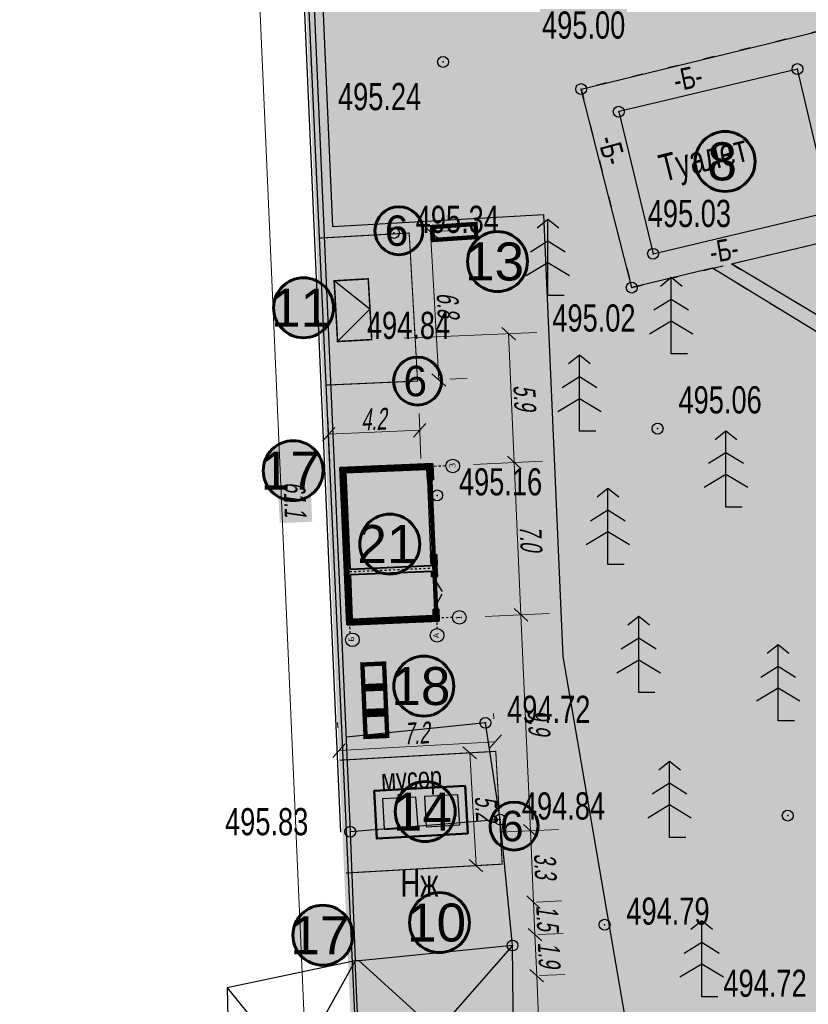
# Model space of a CAD drawing. Extents: x 0 to 667088, y 0 to 6446.
# Tile 23 of 256: x 1673 to 1709, y 330 to 375. Entities that reach past the tile are written whole.
import ezdxf

# ---------------------------------------------------------------- set-up
doc = ezdxf.new("R2010")
doc.units = 0
doc.header["$MEASUREMENT"] = 0
for name, pattern in [('ACAD_ISO10W100', [18, 12, -3, 0, -3]), ('CONTI', [0]), ('STROT', [1.7, 0.5, -1.2])]:
    doc.linetypes.add(name, pattern=pattern)
for name, color, linetype in [('(002) Рамка', 7, 'Continuous'), ('(007) Здания', 7, 'Continuous'), ('Audi-СвК', 10, 'Continuous'), ('NAD_M0', 7, 'CONTI'), ('PI_OT0', 172, 'CONTI'), ('PI_TT0', 5, 'CONTI'), ('SIT_L0', 250, 'CONTI'), ('STR_L0', 6, 'CONTI'), ('USLZN0', 250, 'CONTI'), ('ZAPSK0', 250, 'CONTI'), ('стен', 7, 'Continuous')]:
    doc.layers.add(name, color=color, linetype=linetype)
doc.layers.add('.', color=7, linetype='Continuous', lineweight=15)
doc.layers.add('RAZMER CIP', color=252, linetype='Continuous', lineweight=18)
doc.styles.add('ESKD1', font='arial.ttf', dxfattribs={"width": 0.6, "oblique": 11})
doc.styles.add('GOST 2.304', font='CS_Gost2304.shx')
doc.styles.add('SHRFT', font='TXT', dxfattribs={"width": 0.75})
doc.styles.get("Standard").update_dxf_attribs({"font": 'times.ttf'})
doc.styles.add('Аннотативный', font='arial.ttf')
doc.linetypes.add('FENCELINE1', pattern='A,6.35,-2.54,[133,ltypeshp.shx,S=2.54,R=0,X=-2.54,Y=0],-2.54,25.4', length=36.83)
doc.linetypes.add('ОГРАДА_ГЛИН', pattern='A,4,["|",Standard,S=0.8,R=0,X=0,Y=-0.8],0.5,["|",Standard,S=0.8,R=0,X=0,Y=-0.8],3.5', length=8)
doc.dimstyles.new('GENPLAN', dxfattribs={"dimtxt": 1, "dimasz": 0.6, "dimexe": 1.3, "dimexo": 1.5, "dimgap": 0.1, "dimtad": 1, "dimdec": 1, "dimzin": 0, "dimdsep": 46, "dimtxsty": 'ESKD1', "dimblk1": 'OBLIQUE', "dimblk2": 'OBLIQUE', "dimsah": 1, "dimcen": -2, "dimadec": 0, "dimazin": 0, "dimtfac": 0.75, "dimtdec": 1, "dimtix": 1, "dimtmove": 0, "dimatfit": 3, "dimfxl": 1, "dimtvp": 1.2, "dimtfill": 2, "dimtfillclr": 2, "dimlwd": 5, "dimlwe": 5, "dimarcsym": 0})

# ---------------------------------------------------------------- blocks, each defined once
blk = doc.blocks.new('BL_105')
at = {"color": 0}
for p, q in [((0, 3.5), (-0.5, 3.1)), ((0, 2.5), (0, 3.5)), ((0.5, 3.1), (0, 3.5)), ((0, 2.5), (-0.8, 2)), ((0, 1.5), (0, 2.5)), ((0.8, 2), (0, 2.5)), ((0, 1.5), (-1, 0.9)), ((0, 0), (0, 1.5)), ((1, 0.9), (0, 1.5)), ((0.75, 0), (0, 0))]:
    blk.add_line(p, q, dxfattribs=at)
blk = doc.blocks.new('rhy')
at = {"layer": 'PI_TT0', "color": 0}
for centre in [(1342.37116, 373.5), (1358.69116, 373.17), (1348.73116, 372.25), (1350.46116, 371.21), (1340.11116, 365.63), (1352.04116, 364.67), (1351.06116, 363.11), (1352.25116, 356.62), (1342.10116, 353.55), (1344.32116, 343.08), (1358.24116, 338.81), (1345.00116, 338.63), (1338.10116, 338.07), (1349.81116, 333.79), (1345.57116, 332.83)]:
    blk.add_circle(centre, 0.25, dxfattribs=at)
for p in [(1342.37116, 373.5), (1358.69116, 373.17), (1348.73116, 372.25), (1350.46116, 371.21), (1340.11116, 365.63), (1352.04116, 364.67), (1351.06116, 363.11), (1352.25116, 356.62), (1342.10116, 353.55), (1344.32116, 343.08), (1345.00116, 338.63), (1358.24116, 338.81), (1338.10116, 338.07), (1349.81116, 333.79), (1345.57116, 332.83)]:
    blk.add_point(p, dxfattribs=at)
at = {"layer": 'SIT_L0', "color": 250}
for p, q in [((1344.32116, 343.08), (1337.92116, 342.42)), ((1345.00116, 338.63), (1344.32116, 343.08)), ((1345.57116, 332.83), (1338.59116, 324.91)), ((1338.33116, 332.12), (1332.63116, 321.92)), ((1338.50116, 332.13), (1345.65116, 325.65)), ((1332.43116, 330.88), (1338.71116, 323.17))]:
    blk.add_line(p, q, dxfattribs=at)
at = {"layer": 'STR_L0', "color": 0, "linetype": 'STROT'}
for points in [[(1359.81116, 374.95), (1348.73116, 372.25), (1351.06116, 363.11), (1354.78116, 364), (1355.66116, 364.21), (1361.15116, 365.51), (1362.11116, 365.74), (1359.81116, 374.95)], [(1355.66116, 364.21), (1365.17116, 358.51), (1361.15116, 365.51)], [(1371.84116, 345.74), (1365.08116, 357.71), (1354.78116, 364)]]:
    blk.add_lwpolyline(points, dxfattribs=at)
at = {"layer": 'STR_L0', "color": 0}
for points in [[(1350.46116, 371.21), (1352.04116, 364.67), (1360.25116, 366.62), (1358.69116, 373.17), (1350.48116, 371.22), (1350.46116, 371.21)], [(1345.57116, 332.83), (1345.00116, 338.63), (1344.68116, 338.6), (1338.10116, 338.07)], [(1338.10116, 338.07), (1338.33116, 332.12)], [(1338.64116, 324.91), (1345.65116, 325.65), (1345.57116, 332.83), (1338.50116, 332.13), (1338.33116, 332.12)], [(1332.43116, 330.88), (1332.63116, 321.92), (1338.71116, 323.17), (1338.64116, 324.91), (1338.33116, 332.12), (1332.43116, 330.88)]]:
    blk.add_lwpolyline(points, dxfattribs=at)
at = {"layer": 'ZAPSK0', "color": 0}
blk.add_lwpolyline([(1407.94674, 397.74879), (1335.62762, 384.1456), (1337.64493, 338.05003)], dxfattribs=at)
at = {"layer": 'ZAPSK0', "color": 0, "linetype": 'ОГРАДА_ГЛИН', "ltscale": 0.5}
blk.add_lwpolyline([(1408.03116, 397.3), (1336.10116, 383.77), (1338.10116, 338.07)], dxfattribs=at)
at = {"layer": 'USLZN0', "color": 250}
for p in [(1347.20116, 362.75), (1352.88116, 360.07), (1348.65116, 356.5), (1355.40116, 353.01), (1349.96116, 350.37), (1351.38116, 344.47), (1357.80116, 343.17), (1352.80116, 337.8), (1354.28116, 330.47)]:
    blk.add_blockref('BL_105', p, dxfattribs=at)
at = {"layer": 'NAD_M0', "color": 7, "style": 'SHRFT', "width": 0.75}
for s, height, rotation, p in [('-Б-', 1, 12, (1353.10116, 372.13)), ('-Б-', 1, 285, (1349.49116, 369.95)), ('Туалет', 1.25, 14, (1352.51331, 367.97656)), ('-Б-', 1, 10, (1354.74116, 364.23)), ('мусор', 1, 3, (1339.54113, 339.95733))]:
    blk.add_text(s, height=height, rotation=rotation, dxfattribs=at).set_placement(p)
blk.add_text('Нж', height=1.25, dxfattribs=at).set_placement((1340.41204, 335.08488))
at = {"layer": 'PI_OT0', "color": 0, "style": 'SHRFT', "width": 0.75}
for s, p in [('495.00', (1346.92918, 374.57246)), ('495.24', (1337.53183, 371.27976)), ('495.03', (1351.79812, 365.90145)), ('495.34', (1341.11116, 365.63)), ('495.02', (1347.4024, 361.09001)), ('494.84', (1338.86409, 360.74885)), ('495.06', (1353.21375, 357.32229)), ('495.16', (1343.10116, 353.55)), ('494.72', (1345.32116, 343.08)), ('494.84', (1346.00116, 338.63)), ('495.83', (1332.33189, 337.90515)), ('494.79', (1350.81116, 333.79)), ('494.72', (1355.28116, 330.47))]:
    blk.add_text(s, height=1.25, dxfattribs=at).set_placement(p)
blk = doc.blocks.new('ERHGTH')
at = {"layer": '.', "lineweight": 30, "transparency": 33554687}
h = blk.add_hatch(color=1, dxfattribs=at)
h.dxf.hatch_style = 1
h.paths.add_polyline_path([(325669.104, 4169260.17), (325673.104, 4169260.17), (325673.104, 4169262.42), (325669.104, 4169262.42)])
h = blk.add_hatch(color=0, dxfattribs=at)
h.dxf.hatch_style = 1
h.paths.add_polyline_path([(325669.104, 4169262.42), (325671.104, 4169260.17), (325673.104, 4169262.42)])
at = {"color": 5, "lineweight": 30, "const_width": 0.1}
blk.add_lwpolyline([(325669.104, 4169260.17), (325673.104, 4169260.17), (325673.104, 4169262.42), (325669.104, 4169262.42)], close=True, dxfattribs=at)
at = {"color": 5, "lineweight": 30}
blk.add_lwpolyline([(325669.104, 4169262.42), (325671.104, 4169260.17), (325673.104, 4169262.42)], close=True, dxfattribs=at)
blk = doc.blocks.new('A$C44ba7a15')
at = {"layer": '(007) Здания', "color": 0, "lineweight": 50}
blk.add_lwpolyline([(-1.146, 2.459), (-4.261, -0.358), (-2.785, -1.99), (0.33, 0.827)], close=True, dxfattribs=at)
at = {"layer": '(007) Здания', "color": 0, "lineweight": 30}
for points in [[(-1.146, 1.915), (-2.297, 0.9), (-1.358, -0.14), (-0.201, 0.908)], [(-2.584, 0.626), (-3.723, -0.401), (-2.784, -1.441), (-1.638, -0.381)]]:
    blk.add_lwpolyline(points, close=True, dxfattribs=at)
blk = doc.blocks.new('A$C3fa76ae3')
at = {"color": 5, "linetype": 'Continuous', "lineweight": 30, "rotation": 345.3284415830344}
blk.add_blockref('A$C44ba7a15', (0.656, -0.569), dxfattribs=at)
blk = doc.blocks.new('jytj')
at = {"color": 5, "linetype": 'Continuous', "lineweight": 30, "const_width": 0.2}
for points in [[(805.155, 325.269), (804.155, 325.269), (804.155, 324.269), (805.155, 324.269)], [(805.155, 324.082), (804.155, 324.082), (804.155, 323.082), (805.155, 323.082)], [(805.155, 322.933), (804.155, 322.933), (804.155, 321.933), (805.155, 321.933)]]:
    blk.add_lwpolyline(points, close=True, dxfattribs=at)
blk = doc.blocks.new('A$C5e2b0c35')
at = {"linetype": 'ByBlock', "ltscale": 0.5}
h = blk.add_hatch(dxfattribs=at)
h.set_pattern_fill('AR-SAND', color=256, style=0)
h.set_pattern_definition([(37.5, (-127090.17, 350309.75), (-1.6000313, 48.9413237), [0, -38.608, 0, -43.18, 0, -41.275]), (7.5, (-127090.17, 350309.75), (44.952328, 71.68251), [0, -20.828, 0, -34.798, 0, -13.335]), (327.5, (-127121.41, 350309.75), (79.099237, 0.1437185), [0, -12.7, 0, -45.72, 0, -59.69]), (317.5, (-127121.41, 350309.75), (76.355645, 22.292932), [0, -6.35, 0, -29.972, 0, -34.29])])
h.paths.add_polyline_path([(-5443, 1109), (-5703, 1109), (-5703, 984), (-5443, 984)])
h.paths.add_polyline_path([(-5443, 1234), (-5703, 1234), (-5703, 1109), (-5443, 1109)])
h.paths.add_polyline_path([(-1753, 1109), (-2013, 1109), (-2013, 984), (-1753, 984)])
h.paths.add_polyline_path([(-1753, 1234), (-2013, 1234), (-2013, 1109), (-1753, 1109)])
at = {"color": 1, "linetype": 'ACAD_ISO10W100', "ltscale": 0.5}
for p, q in [((-8903, 5109), (-1378, 5109)), ((-8378, 367), (-8378, 5109)), ((-6078, 1109), (-6078, 5109)), ((-1378, 5109), (-1378, 365)), ((-1378, 1109), (-8855, 1109))]:
    blk.add_line(p, q, dxfattribs=at)
at = {"linetype": 'ByBlock', "lineweight": 40, "ltscale": 0.5}
for p, q in [((-8503, 5234), (-8503, 984)), ((-8503, 5234), (-1253, 5234)), ((-1253, 5234), (-1253, 984)), ((-8253, 4984), (-8253, 1234)), ((-8253, 4984), (-6203, 4984)), ((-6203, 4984), (-6203, 1234)), ((-5953, 4984), (-5953, 1234)), ((-5953, 4984), (-1503, 4984)), ((-1503, 4984), (-1503, 1234)), ((-8503, 984), (-7963, 984)), ((-8253, 1234), (-7963, 1234)), ((-7963, 1234), (-7963, 984)), ((-6463, 1234), (-6203, 1234)), ((-6463, 1234), (-6463, 984)), ((-6463, 984), (-5953, 984)), ((-5953, 1234), (-5443, 1234)), ((-5443, 984), (-5953, 984)), ((-5703, 1234), (-5703, 984)), ((-5443, 1234), (-5443, 984)), ((-2013, 984), (-2013, 1234)), ((-2013, 1234), (-1503, 1234)), ((-1253, 984), (-2013, 984)), ((-1753, 984), (-1753, 1234))]:
    blk.add_line(p, q, dxfattribs=at)
at = {"linetype": 'ByBlock', "ltscale": 0.5}
for p, q in [((-7963, 1109), (-7814, 1109)), ((-7814, 1109), (-7263, 792)), ((-6613, 1109), (-7164, 792)), ((-6463, 1109), (-6613, 1109))]:
    blk.add_line(p, q, dxfattribs=at)
at = {"color": 114, "linetype": 'ByBlock', "ltscale": 0.5, "true_color": 0x139b48}
blk.add_line((-5443, 1234), (-2013, 1234), dxfattribs=at)
at = {"lineweight": -2, "ltscale": 0.05}
for centre in [(-9203, 5020), (-9168, 1116), (-8387, 54), (-1411, 54)]:
    blk.add_circle(centre, 313, dxfattribs=at)
at = {"linetype": 'ByBlock', "ltscale": 0.5, "char_height": 250, "attachment_point": 5, "style": 'Аннотативный'}
for s, insert in [('Б', (-9165, 5070)), ('А', (-9175, 1160))]:
    blk.add_mtext(s, dxfattribs=dict(at, insert=insert))
at = {"lineweight": -2, "ltscale": 0.05, "char_height": 288, "attachment_point": 1}
for s, insert in [('{\\fSylfaen|b0|i0|c238|p18; 1}', (-8615, 223)), ('3', (-1493, 223))]:
    blk.add_mtext(s, dxfattribs=dict(at, insert=insert))
blk = doc.blocks.new('_Oblique')
at = {"color": 0, "linetype": 'ByBlock', "lineweight": -2}
blk.add_line((-0.5, -0.5), (0.5, 0.5), dxfattribs=at)
blk = doc.blocks.new('*D191')
at = {"color": 0, "lineweight": 5, "transparency": 16777216}
for p, q in [((1684.242, 383.873), (1682.119, 383.78)), ((1686.099, 322.845), (1683.418, 383.837)), ((1686.924, 322.881), (1684.801, 322.788))]:
    blk.add_line(p, q, dxfattribs=at)
at = {"layer": 'Defpoints', "color": 0, "lineweight": 30, "transparency": 16777216}
for p in [(1685.741, 383.939), (1683.418, 383.837), (1688.422, 322.947)]:
    blk.add_point(p, dxfattribs=at)
at = {"color": 0, "lineweight": 5, "transparency": 16777216, "xscale": 0.6, "yscale": 0.6, "zscale": 0.6}
for p, rotation in [((1683.418, 383.837), 92.51757928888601), ((1686.099, 322.845), 272.517579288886)]:
    blk.add_blockref('_Oblique', p, dxfattribs=dict(at, rotation=rotation))
at = {"color": 0, "lineweight": 30, "transparency": 16777216, "insert": (1685.369, 353.368), "char_height": 1, "attachment_point": 5, "rotation": 272.5176, "style": 'ESKD1', "bg_fill": 1, "box_fill_scale": 1.25, "bg_fill_color": 2, "bg_fill_transparency": 0}
blk.add_mtext('61.1', dxfattribs=at)
blk = doc.blocks.new('*D192')
at = {"color": 0, "lineweight": 5, "transparency": 16777216}
for p, q in [((1696.77, 325.446), (1696.508, 331.441)), ((1696.644, 331.447), (1697.807, 331.498)), ((1696.906, 325.452), (1698.069, 325.503))]:
    blk.add_line(p, q, dxfattribs=at)
at = {"layer": 'Defpoints', "color": 0, "lineweight": 30, "transparency": 16777216}
for p in [(1695.145, 331.381), (1696.508, 331.441), (1695.408, 325.387)]:
    blk.add_point(p, dxfattribs=at)
at = {"color": 0, "lineweight": 5, "transparency": 16777216, "xscale": 0.6, "yscale": 0.6, "zscale": 0.6}
for p, rotation in [((1696.508, 331.441), 92.50587495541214), ((1696.77, 325.446), 272.5058749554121)]:
    blk.add_blockref('_Oblique', p, dxfattribs=dict(at, rotation=rotation))
at = {"color": 0, "lineweight": 30, "transparency": 16777216, "insert": (1697.249, 328.47), "char_height": 1, "attachment_point": 5, "rotation": 272.5059, "style": 'ESKD1', "bg_fill": 1, "box_fill_scale": 1.25, "bg_fill_color": 2, "bg_fill_transparency": 0}
blk.add_mtext('6.0', dxfattribs=at)
blk = doc.blocks.new('*D193')
at = {"color": 0, "lineweight": 5, "transparency": 16777216}
for p, q in [((1696.508, 331.441), (1696.425, 333.326)), ((1696.561, 333.332), (1697.724, 333.383)), ((1696.644, 331.447), (1697.807, 331.498))]:
    blk.add_line(p, q, dxfattribs=at)
at = {"layer": 'Defpoints', "color": 0, "lineweight": 30, "transparency": 16777216}
for p in [(1695.063, 333.266), (1696.425, 333.326), (1695.145, 331.381)]:
    blk.add_point(p, dxfattribs=at)
at = {"color": 0, "lineweight": 5, "transparency": 16777216, "xscale": 0.6, "yscale": 0.6, "zscale": 0.6}
for p, rotation in [((1696.425, 333.326), 92.50587495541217), ((1696.508, 331.441), 272.5058749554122)]:
    blk.add_blockref('_Oblique', p, dxfattribs=dict(at, rotation=rotation))
at = {"color": 0, "lineweight": 30, "transparency": 16777216, "insert": (1697.076, 332.41), "char_height": 1, "attachment_point": 5, "rotation": 272.5059, "style": 'ESKD1', "bg_fill": 1, "box_fill_scale": 1.25, "bg_fill_color": 2, "bg_fill_transparency": 0}
blk.add_mtext('1.9', dxfattribs=at)
blk = doc.blocks.new('*D194')
at = {"color": 0, "lineweight": 5, "transparency": 16777216}
for p, q in [((1696.425, 333.326), (1696.36, 334.824)), ((1696.496, 334.83), (1697.658, 334.881)), ((1696.561, 333.332), (1697.724, 333.383))]:
    blk.add_line(p, q, dxfattribs=at)
at = {"layer": 'Defpoints', "color": 0, "lineweight": 30, "transparency": 16777216}
for p in [(1694.997, 334.765), (1696.36, 334.824), (1695.063, 333.266)]:
    blk.add_point(p, dxfattribs=at)
at = {"color": 0, "lineweight": 5, "transparency": 16777216, "xscale": 0.6, "yscale": 0.6, "zscale": 0.6}
for p, rotation in [((1696.36, 334.824), 92.50587495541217), ((1696.425, 333.326), 272.5058749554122)]:
    blk.add_blockref('_Oblique', p, dxfattribs=dict(at, rotation=rotation))
at = {"color": 0, "lineweight": 30, "transparency": 16777216, "insert": (1697.002, 334.102), "char_height": 1, "attachment_point": 5, "rotation": 272.5059, "style": 'ESKD1', "bg_fill": 1, "box_fill_scale": 1.25, "bg_fill_color": 2, "bg_fill_transparency": 0}
blk.add_mtext('1.5', dxfattribs=at)
blk = doc.blocks.new('*D195')
at = {"color": 0, "lineweight": 5, "transparency": 16777216}
for p, q in [((1694.834, 338.054), (1697.514, 338.172)), ((1696.36, 334.824), (1696.216, 338.115)), ((1696.496, 334.83), (1697.658, 334.881))]:
    blk.add_line(p, q, dxfattribs=at)
at = {"layer": 'Defpoints', "color": 0, "lineweight": 30, "transparency": 16777216}
for p in [(1696.216, 338.115), (1693.335, 337.989), (1694.997, 334.765)]:
    blk.add_point(p, dxfattribs=at)
at = {"color": 0, "lineweight": 5, "transparency": 16777216, "xscale": 0.6, "yscale": 0.6, "zscale": 0.6}
for p, rotation in [((1696.216, 338.115), 92.50587495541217), ((1696.36, 334.824), 272.5058749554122)]:
    blk.add_blockref('_Oblique', p, dxfattribs=dict(at, rotation=rotation))
at = {"color": 0, "lineweight": 30, "transparency": 16777216, "insert": (1696.898, 336.496), "char_height": 1, "attachment_point": 5, "rotation": 272.5059, "style": 'ESKD1', "bg_fill": 1, "box_fill_scale": 1.25, "bg_fill_color": 2, "bg_fill_transparency": 0}
blk.add_mtext('3.3', dxfattribs=at)
blk = doc.blocks.new('*D196')
at = {"color": 0, "lineweight": 5, "transparency": 16777216}
for p, q in [((1694.134, 347.978), (1697.08, 348.107)), ((1696.216, 338.115), (1695.781, 348.05)), ((1694.834, 338.054), (1697.514, 338.172))]:
    blk.add_line(p, q, dxfattribs=at)
at = {"layer": 'Defpoints', "color": 0, "lineweight": 30, "transparency": 16777216}
for p in [(1695.781, 348.05), (1692.636, 347.913), (1693.335, 337.989)]:
    blk.add_point(p, dxfattribs=at)
at = {"color": 0, "lineweight": 5, "transparency": 16777216, "xscale": 0.6, "yscale": 0.6, "zscale": 0.6}
for p, rotation in [((1695.781, 348.05), 92.50587495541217), ((1696.216, 338.115), 272.5058749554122)]:
    blk.add_blockref('_Oblique', p, dxfattribs=dict(at, rotation=rotation))
at = {"color": 0, "lineweight": 30, "transparency": 16777216, "insert": (1696.608, 343.109), "char_height": 1, "attachment_point": 5, "rotation": 272.5059, "style": 'ESKD1', "bg_fill": 1, "box_fill_scale": 1.25, "bg_fill_color": 2, "bg_fill_transparency": 0}
blk.add_mtext('9.9', dxfattribs=at)
blk = doc.blocks.new('*D197')
at = {"color": 0, "lineweight": 5, "transparency": 16777216}
for p, q in [((1693.599, 354.978), (1696.773, 355.117)), ((1695.781, 348.05), (1695.474, 355.06)), ((1694.134, 347.978), (1697.08, 348.107))]:
    blk.add_line(p, q, dxfattribs=at)
at = {"layer": 'Defpoints', "color": 0, "lineweight": 30, "transparency": 16777216}
for p in [(1692.101, 354.913), (1695.474, 355.06), (1692.636, 347.913)]:
    blk.add_point(p, dxfattribs=at)
at = {"color": 0, "lineweight": 5, "transparency": 16777216, "xscale": 0.6, "yscale": 0.6, "zscale": 0.6}
for p, rotation in [((1695.474, 355.06), 92.50587495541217), ((1695.781, 348.05), 272.5058749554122)]:
    blk.add_blockref('_Oblique', p, dxfattribs=dict(at, rotation=rotation))
at = {"color": 0, "lineweight": 30, "transparency": 16777216, "insert": (1696.237, 351.582), "char_height": 1, "attachment_point": 5, "rotation": 272.5059, "style": 'ESKD1', "bg_fill": 1, "box_fill_scale": 1.25, "bg_fill_color": 2, "bg_fill_transparency": 0}
blk.add_mtext('7.0', dxfattribs=at)
blk = doc.blocks.new('*D198')
at = {"color": 0, "lineweight": 5, "transparency": 16777216}
for p, q in [((1690.409, 360.785), (1696.513, 361.052)), ((1695.474, 355.06), (1695.214, 360.995)), ((1693.599, 354.978), (1696.773, 355.117))]:
    blk.add_line(p, q, dxfattribs=at)
at = {"layer": 'Defpoints', "color": 0, "lineweight": 30, "transparency": 16777216}
for p in [(1695.214, 360.995), (1688.911, 360.72), (1692.101, 354.913)]:
    blk.add_point(p, dxfattribs=at)
at = {"color": 0, "lineweight": 5, "transparency": 16777216, "xscale": 0.6, "yscale": 0.6, "zscale": 0.6}
for p, rotation in [((1695.214, 360.995), 92.50587495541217), ((1695.474, 355.06), 272.5058749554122)]:
    blk.add_blockref('_Oblique', p, dxfattribs=dict(at, rotation=rotation))
at = {"color": 0, "lineweight": 30, "transparency": 16777216, "insert": (1695.954, 358.055), "char_height": 1, "attachment_point": 5, "rotation": 272.5059, "style": 'ESKD1', "bg_fill": 1, "box_fill_scale": 1.25, "bg_fill_color": 2, "bg_fill_transparency": 0}
blk.add_mtext('5.9', dxfattribs=at)
blk = doc.blocks.new('*D199')
at = {"color": 0, "lineweight": 5, "transparency": 16777216}
for p, q in [((1686.891, 357.128), (1686.981, 355.062)), ((1691.088, 357.312), (1691.178, 355.246)), ((1686.924, 356.361), (1691.121, 356.545))]:
    blk.add_line(p, q, dxfattribs=at)
at = {"layer": 'Defpoints', "color": 0, "lineweight": 30, "transparency": 16777216}
for p in [(1686.825, 358.626), (1691.022, 358.81), (1691.121, 356.545)]:
    blk.add_point(p, dxfattribs=at)
at = {"color": 0, "lineweight": 5, "transparency": 16777216, "xscale": 0.6, "yscale": 0.6, "zscale": 0.6}
for p, rotation in [((1686.924, 356.361), 182.5058749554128), ((1691.121, 356.545), 2.505874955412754)]:
    blk.add_blockref('_Oblique', p, dxfattribs=dict(at, rotation=rotation))
at = {"color": 0, "lineweight": 30, "transparency": 16777216, "insert": (1688.997, 357.054), "char_height": 1, "attachment_point": 5, "rotation": 2.5059, "style": 'ESKD1', "bg_fill": 1, "box_fill_scale": 1.25, "bg_fill_color": 2, "bg_fill_transparency": 0}
blk.add_mtext('4.2', dxfattribs=at)
blk = doc.blocks.new('*D200')
at = {"color": 0, "lineweight": 5, "transparency": 16777216}
for p, q in [((1692.133, 365.71), (1692.914, 365.755)), ((1691.616, 365.681), (1692.003, 358.866)), ((1692.52, 358.895), (1693.301, 358.939))]:
    blk.add_line(p, q, dxfattribs=at)
at = {"layer": 'Defpoints', "color": 0, "lineweight": 30, "transparency": 16777216}
for p in [(1690.635, 365.625), (1691.022, 358.81), (1692.003, 358.866)]:
    blk.add_point(p, dxfattribs=at)
at = {"color": 0, "lineweight": 5, "transparency": 16777216, "xscale": 0.6, "yscale": 0.6, "zscale": 0.6}
for p, rotation in [((1691.616, 365.681), 93.24972086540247), ((1692.003, 358.866), 273.2497208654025)]:
    blk.add_blockref('_Oblique', p, dxfattribs=dict(at, rotation=rotation))
at = {"color": 0, "lineweight": 30, "transparency": 16777216, "insert": (1692.419, 362.308), "char_height": 1, "attachment_point": 5, "rotation": 273.2497, "style": 'ESKD1', "bg_fill": 1, "box_fill_scale": 1.25, "bg_fill_color": 2, "bg_fill_transparency": 0}
blk.add_mtext('6.8', dxfattribs=at)
blk = doc.blocks.new('*D201')
at = {"color": 0, "lineweight": 5, "transparency": 16777216}
for p, q in [((1687.35, 342.857), (1687.336, 343.101)), ((1694.538, 343.265), (1694.524, 343.509)), ((1694.598, 342.211), (1687.41, 341.803))]:
    blk.add_line(p, q, dxfattribs=at)
at = {"layer": 'Defpoints', "color": 0, "lineweight": 30, "transparency": 16777216}
for p in [(1687.41, 341.803), (1694.623, 341.768), (1687.435, 341.36)]:
    blk.add_point(p, dxfattribs=at)
at = {"color": 0, "lineweight": 5, "transparency": 16777216, "xscale": 0.6, "yscale": 0.6, "zscale": 0.6}
for p, rotation in [((1694.598, 342.211), 3.24972073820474), ((1687.41, 341.803), 183.2497207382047)]:
    blk.add_blockref('_Oblique', p, dxfattribs=dict(at, rotation=rotation))
at = {"color": 0, "lineweight": 30, "transparency": 16777216, "insert": (1690.97, 342.608), "char_height": 1, "attachment_point": 5, "rotation": 3.2497, "style": 'ESKD1', "bg_fill": 1, "box_fill_scale": 1.25, "bg_fill_color": 2, "bg_fill_transparency": 0}
blk.add_mtext('7.2', dxfattribs=at)
blk = doc.blocks.new('*D202')
at = {"color": 0, "lineweight": 5, "transparency": 16777216}
for p, q in [((1693.126, 341.683), (1692.125, 341.626)), ((1693.423, 341.7), (1693.717, 336.508)), ((1693.42, 336.491), (1692.42, 336.434))]:
    blk.add_line(p, q, dxfattribs=at)
at = {"layer": 'Defpoints', "color": 0, "lineweight": 30, "transparency": 16777216}
for p in [(1694.623, 341.768), (1693.717, 336.508), (1694.918, 336.576)]:
    blk.add_point(p, dxfattribs=at)
at = {"color": 0, "lineweight": 5, "transparency": 16777216, "xscale": 0.6, "yscale": 0.6, "zscale": 0.6}
for p, rotation in [((1693.423, 341.7), 93.24972073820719), ((1693.717, 336.508), 273.2497207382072)]:
    blk.add_blockref('_Oblique', p, dxfattribs=dict(at, rotation=rotation))
at = {"color": 0, "lineweight": 30, "transparency": 16777216, "insert": (1694.18, 339.138), "char_height": 1, "attachment_point": 5, "rotation": 273.2497, "style": 'ESKD1', "bg_fill": 1, "box_fill_scale": 1.25, "bg_fill_color": 2, "bg_fill_transparency": 0}
blk.add_mtext('5.2', dxfattribs=at)

msp = doc.modelspace()

# ---------------------------------------------------------------- hatches: boundary and pattern name
at = {"layer": 'Audi-СвК', "ltscale": 100, "true_color": 0xffffff, "transparency": 33554687}
h = msp.add_hatch(color=7, dxfattribs=at)
edge = h.paths.add_edge_path()
edge.add_arc((1705.18423, 368.91906), 1.37986, 11.983733, 371.983733)
h = msp.add_hatch(color=7, dxfattribs=at)
edge = h.paths.add_edge_path()
edge.add_arc((1690.16353, 365.73164), 1.10389, 11.983733, 371.983733)
h = msp.add_hatch(color=7, dxfattribs=at)
edge = h.paths.add_edge_path()
edge.add_arc((1694.70224, 364.31247), 1.37986, 11.983733, 371.983733)
h = msp.add_hatch(color=7, dxfattribs=at)
edge = h.paths.add_edge_path()
edge.add_arc((1685.77095, 362.18293), 1.37986, 11.983733, 371.983733)
h = msp.add_hatch(color=7, dxfattribs=at)
edge = h.paths.add_edge_path()
edge.add_arc((1691.02229, 358.81012), 1.10389, 11.983733, 371.983733)
h = msp.add_hatch(color=7, dxfattribs=at)
edge = h.paths.add_edge_path()
edge.add_arc((1685.29346, 354.68751), 1.37986, 11.983733, 371.983733)
h = msp.add_hatch(color=7, dxfattribs=at)
edge = h.paths.add_edge_path()
edge.add_arc((1689.74269, 351.30604), 1.37986, 11.983733, 371.983733)
h = msp.add_hatch(color=7, dxfattribs=at)
edge = h.paths.add_edge_path()
edge.add_arc((1691.30873, 344.77091), 1.37986, 11.983733, 371.983733)
h = msp.add_hatch(color=7, dxfattribs=at)
edge = h.paths.add_edge_path()
edge.add_arc((1691.37538, 338.99422), 1.37986, 11.983733, 371.983733)
h = msp.add_hatch(color=7, dxfattribs=at)
edge = h.paths.add_edge_path()
edge.add_arc((1695.46688, 338.32744), 1.10389, 11.983733, 371.983733)
h = msp.add_hatch(color=7, dxfattribs=at)
edge = h.paths.add_edge_path()
edge.add_arc((1692.03284, 333.88439), 1.37986, 11.983733, 371.983733)
h = msp.add_hatch(color=7, dxfattribs=at)
edge = h.paths.add_edge_path()
edge.add_arc((1686.65904, 333.30184), 1.37986, 11.983733, 371.983733)
at = {"layer": 'стен', "lineweight": 30}
h = msp.add_hatch(color=9, dxfattribs=at)
h.dxf.hatch_style = 1
h.paths.add_polyline_path([(1687.41102, 263.53566), (1859.56487, 293.15897), (1862.74044, 298.17225), (1831.28347, 411.34426), (1826.72711, 414.21088), (1665.55946, 385.46053), (1666.08631, 382.50715), (1685.55342, 385.97985), (1688.42245, 322.94683), (1682.20547, 321.89699), (1685.01579, 283.34183), (1685.10721, 282.83335), (1684.08776, 282.65006)])
at = {"layer": 'стен', "lineweight": 30, "true_color": 0xfeeab9}
h = msp.add_hatch(color=254, dxfattribs=at)
h.dxf.hatch_style = 1
h.paths.add_polyline_path([(1793.54512, 288.82), (1807.38512, 291.25), (1806.04512, 299.06), (1792.17512, 296.62)])
h.paths.add_polyline_path([(1792.33512, 294.12), (1792.91026, 290.66919), (1789.73512, 290.14), (1789.16521, 293.54949)])
h.paths.add_polyline_path([(1708.51512, 373.17), (1710.07108, 366.61904), (1701.86512, 364.67), (1700.28512, 371.21)])
h.paths.add_polyline_path([(1721.66512, 345.74), (1724.32512, 331.88), (1716.61512, 330.41), (1713.88512, 344.1)])
h.paths.add_polyline_path([(1721.08512, 356.98), (1766.21512, 364.12), (1767.78512, 354.18), (1764.19512, 353.61), (1767.12512, 335.82), (1754.04512, 333.8), (1751.16512, 351.55), (1722.56512, 347.03)])
h.paths.add_polyline_path([(1794.16512, 383.06), (1811.05512, 385.61), (1809.99512, 391.5), (1822.33512, 393.51), (1826.60512, 369.38), (1813.96512, 367.33), (1813.07512, 373.3), (1796.33512, 370.72)])
h.paths.add_polyline_path([(1763.35512, 385.5), (1763.82512, 381.17), (1757.63512, 380.12), (1757.18512, 384.38)])
h.paths.add_polyline_path([(1802.10512, 404.63), (1802.84512, 401.21), (1796.62512, 399.55), (1795.57512, 402.97)])
at = {"layer": 'стен', "lineweight": 30}
h = msp.add_hatch(color=72, dxfattribs=at)
h.dxf.hatch_style = 1
h.paths.add_polyline_path([(1791.70179, 297.53264), (1787.85627, 296.87092), (1780.73141, 338.27658), (1787.82005, 339.49636), (1790.94398, 325.7717), (1786.5888, 324.9598)], flags=17)
edge = h.paths.add_edge_path()
edge.add_line((1747.84358, 303.34845), (1745.83695, 315.00985))
edge.add_arc((1748.7935, 315.51859), 3, 99.763532, 189.763532, ccw=False)
edge.add_line((1748.28476, 318.47514), (1776.20903, 323.2802))
edge.add_arc((1776.71778, 320.32365), 3, 9.763532, 99.763532, ccw=False)
edge.add_line((1779.67433, 320.8324), (1783.49343, 298.63793))
edge.add_line((1783.49343, 298.63793), (1777.65453, 297.63321))
edge.add_line((1777.65453, 297.63321), (1776.57429, 303.91097))
edge.add_line((1776.57429, 303.91097), (1754.18778, 300.05881))
edge.add_line((1754.18778, 300.05881), (1753.46008, 304.28776))
edge.add_line((1753.46008, 304.28776), (1747.84358, 303.34845))
h.paths.add_polyline_path([(1774.51968, 374.37562), (1791.24512, 378.03), (1790.29512, 383.9), (1798.91512, 385.09), (1798.76512, 386.05), (1805.30512, 387.02), (1805.08512, 388.31), (1809.43512, 388.95), (1808.90512, 392.21), (1823.19512, 394.75), (1827.75512, 368.37), (1828.42512, 362.18), (1808.72512, 357.65), (1806.73512, 370.03), (1792.93512, 367.94), (1791.46512, 376.24), (1774.89466, 372.19649), (1780.22267, 341.23313), (1787.14086, 342.42357), (1785.64419, 349.14426), (1831.69137, 359.79905), (1837.25756, 336.03113), (1803.62191, 328.26882), (1811.2749, 287.25138), (1854.01097, 294.82213), (1829.12056, 388.86592), (1825.71985, 401.12409), (1804.29525, 399.11064), (1804.49162, 397.89738), (1771.62616, 391.19117)])
edge = h.paths.add_edge_path()
edge.add_line((1768.09512, 336.01), (1776.77074, 337.65662))
edge.add_line((1776.77074, 337.65662), (1768.46369, 385.98223))
edge.add_line((1768.46369, 385.98223), (1758.21405, 396.90689))
edge.add_line((1758.21405, 396.90689), (1686.3399, 383.44101))
edge.add_line((1686.3399, 383.44101), (1687.10644, 365.92572))
edge.add_line((1687.10644, 365.92572), (1696.82021, 366.47726))
edge.add_line((1696.82021, 366.47726), (1697.71033, 346.13791))
edge.add_line((1697.71033, 346.13791), (1700.99736, 327.03555))
edge.add_arc((1703.95391, 327.5443), 3, 189.763532, 283.405185)
edge.add_line((1704.64942, 324.62604), (1736.13512, 332.13))
edge.add_line((1736.13512, 332.13), (1735.74002, 334.82912))
edge.add_line((1735.74002, 334.82912), (1727.17968, 332.73728))
edge.add_line((1727.17968, 332.73728), (1727.40283, 331.51264))
edge.add_line((1727.40283, 331.51264), (1715.81647, 329.23971))
edge.add_line((1715.81647, 329.23971), (1712.71099, 344.87447))
edge.add_line((1712.71099, 344.87447), (1721.14937, 346.65326))
edge.add_line((1721.14937, 346.65326), (1714.90512, 357.71))
edge.add_line((1714.90512, 357.71), (1704.60512, 364))
edge.add_line((1704.60512, 364), (1700.88512, 363.11))
edge.add_line((1700.88512, 363.11), (1698.55512, 372.25))
edge.add_line((1698.55512, 372.25), (1709.63512, 374.95))
edge.add_line((1709.63512, 374.95), (1711.93512, 365.74))
edge.add_line((1711.93512, 365.74), (1721.62512, 347.93))
edge.add_line((1721.62512, 347.93), (1720.14512, 357.51))
edge.add_line((1720.14512, 357.51), (1766.93512, 365.04))
edge.add_line((1766.93512, 365.04), (1768.74512, 353.32))
edge.add_line((1768.74512, 353.32), (1765.24512, 352.75))
edge.add_line((1765.24512, 352.75), (1768.09512, 336.01))
h.paths.add_polyline_path([(1738.71512, 340.3), (1751.78512, 342.08), (1753.32512, 332.74), (1757.83056, 333.38768), (1759.51635, 324.4666), (1741.88591, 321.43285)])
h.paths.add_polyline_path([(1738.70512, 344), (1737.97924, 348.51585), (1750.38512, 350.51), (1751.14512, 345.97)], flags=17)
edge = h.paths.add_edge_path()
edge.add_line((1708.11578, 285.66736), (1712.07754, 286.34907))
edge.add_line((1712.07754, 286.34907), (1710.9973, 292.62681))
edge.add_line((1710.9973, 292.62681), (1739.68567, 297.56336))
edge.add_line((1739.68567, 297.56336), (1738.948, 301.85028))
edge.add_line((1738.948, 301.85028), (1742.91329, 302.5163))
edge.add_line((1742.91329, 302.5163), (1740.90937, 314.16192))
edge.add_arc((1737.95282, 313.65317), 3, 9.763551, 99.763508)
edge.add_line((1737.44408, 316.60972), (1709.20826, 311.75107))
edge.add_line((1709.20826, 311.75107), (1708.60323, 315.2672))
edge.add_arc((1706.13944, 314.84325), 2.5, 9.763532, 99.763532)
edge.add_line((1705.71548, 317.30704), (1705.22272, 317.22225))
edge.add_arc((1705.64668, 314.75846), 2.5, 99.763532, 189.763532)
edge.add_line((1703.18289, 314.3345), (1708.11578, 285.66736))
h.paths.add_polyline_path([(1709.03152, 280.34557), (1712.99231, 281.02712), (1714.07356, 274.74937), (1779.63918, 286.03154), (1778.55891, 292.30947), (1784.40917, 293.31615), (1786.24066, 282.6726), (1710.86301, 269.70202)])
edge = h.paths.add_edge_path()
edge.add_line((1700.51525, 271.27105), (1705.76982, 272.17523))
edge.add_line((1705.76982, 272.17523), (1706.43138, 268.33063))
edge.add_line((1706.43138, 268.33063), (1703.14784, 267.76561))
edge.add_arc((1702.80867, 269.73665), 2, 189.763532, 279.763532, ccw=False)
edge.add_line((1700.83764, 269.39748), (1700.51525, 271.27105))
edge = h.paths.add_edge_path()
edge.add_line((1684.08776, 282.65006), (1685.69684, 282.93937))
edge.add_line((1685.69684, 282.93937), (1683.5235, 312.76279))
edge.add_line((1683.5235, 312.76279), (1690.94652, 269.62452))
edge.add_line((1690.94652, 269.62452), (1696.57318, 270.59273))
edge.add_line((1696.57318, 270.59273), (1696.89558, 268.71915))
edge.add_arc((1694.92454, 268.37999), 2, -80.236468, 9.763532, ccw=False)
edge.add_line((1695.26371, 266.40896), (1687.15408, 265.0135))
edge.add_line((1687.15408, 265.0135), (1684.08776, 282.65006))
h.paths.add_polyline_path([(1705.48512, 364.21), (1710.97512, 365.51), (1714.99512, 358.51)], flags=17)
h = msp.add_hatch(color=4, dxfattribs=at)
h.dxf.hatch_style = 1
h.paths.add_polyline_path([(1689.41333, 325.12449), (1695.40759, 325.38683), (1695.14526, 331.38109), (1689.151, 331.11876)])
h.paths.add_polyline_path([(1689.0685, 333.00395), (1689.00291, 334.50251), (1694.99718, 334.76484), (1695.06276, 333.26628)])
h.paths.add_polyline_path([(1782.60423, 393.69555), (1788.483, 394.89557), (1787.28298, 400.77434), (1781.40421, 399.57432)])
at = {"layer": 'стен', "lineweight": 30, "true_color": 0x991b1e}
h = msp.add_hatch(color=244, dxfattribs=at)
h.dxf.hatch_style = 1
h.paths.add_polyline_path([(1712.38342, 291.64769), (1775.59442, 302.52472), (1778.25209, 287.02086), (1715.05265, 276.13567)])
h.paths.add_polyline_path([(1712.18692, 306.17544), (1716.12899, 306.85377), (1715.62024, 309.81032), (1711.67817, 309.13199)])
h.paths.add_polyline_path([(1718.62424, 296.98328), (1718.97425, 295.01414), (1715.22757, 294.36943), (1714.87755, 296.33857)], flags=17)
h.paths.add_polyline_path([(1691.58775, 354.89014), (1691.8938, 347.89683), (1687.89763, 347.72195), (1687.59157, 354.71525)])

# ---------------------------------------------------------------- linework, layer by layer
at = {"color": 18, "lineweight": 30, "true_color": 0x000000}
msp.add_lwpolyline([(1687.41102, 263.53566), (1859.56487, 293.15897), (1862.74044, 298.17225), (1831.28347, 411.34426), (1826.72711, 414.21088), (1665.55946, 385.46053), (1666.08631, 382.50715), (1685.55342, 385.97985), (1688.42245, 322.94683), (1682.20547, 321.89699), (1685.01579, 283.34183), (1685.10721, 282.83335), (1684.08776, 282.65006)], close=True, dxfattribs=at)
at = {"color": 1, "lineweight": 30, "const_width": 0.2}
msp.add_lwpolyline([(1691.73534, 365.3038), (1693.73066, 365.44057), (1693.68963, 366.03916), (1691.69431, 365.9024)], close=True, dxfattribs=at)
at = {"color": 18, "linetype": 'FENCELINE1', "lineweight": 30, "ltscale": 0.1, "true_color": 0x000000, "const_width": 0.05}
for points in [[(1686.52922, 365.39214), (1690.63533, 365.62528), (1691.02229, 358.81012), (1686.82531, 358.62644)], [(1687.43471, 341.35961), (1694.62313, 341.76777), (1694.91791, 336.57613), (1687.72948, 336.16797)]]:
    msp.add_lwpolyline(points, dxfattribs=at)
at = {"color": 18, "linetype": 'Continuous', "lineweight": 30, "true_color": 0x000000, "const_width": 0.2}
msp.add_lwpolyline([(1691.58775, 354.89014), (1691.8938, 347.89683), (1687.89763, 347.72195), (1687.59157, 354.71525)], close=True, dxfattribs=at)
at = {"color": 18, "lineweight": 30, "true_color": 0x000000, "const_width": 0.4}
msp.add_lwpolyline([(1689.0685, 333.00395), (1689.00291, 334.50251), (1694.99718, 334.76484), (1695.06276, 333.26628)], close=True, dxfattribs=at)
at = {"lineweight": 60, "ltscale": 50, "transparency": 33554687}
for centre, radius in [((1705.18423, 368.91906), 1.37986), ((1690.16353, 365.73164), 1.10389), ((1694.70224, 364.31247), 1.37986), ((1685.77095, 362.18293), 1.37986), ((1691.02229, 358.81012), 1.10389), ((1685.29346, 354.68751), 1.37986), ((1689.74269, 351.30604), 1.37986), ((1691.30873, 344.77091), 1.37986), ((1691.37538, 338.99422), 1.37986), ((1695.46688, 338.32744), 1.10389), ((1692.03284, 333.88439), 1.37986), ((1686.65904, 333.30184), 1.37986)]:
    msp.add_circle(centre, radius, dxfattribs=at)
at = {"layer": 'ZAPSK0', "color": 5, "lineweight": 30}
msp.add_lwpolyline([(1704.64942, 324.62604), (1736.13512, 332.13), (1735.74002, 334.82912), (1727.17968, 332.73728), (1727.40283, 331.51264), (1715.81647, 329.23971), (1712.71099, 344.87447), (1721.14937, 346.65326), (1714.90512, 357.71), (1704.60512, 364), (1700.88512, 363.11), (1698.55512, 372.25), (1709.63512, 374.95), (1711.93512, 365.74), (1721.62512, 347.93), (1720.14512, 357.51), (1766.93512, 365.04), (1768.74512, 353.32), (1765.24512, 352.75), (1768.09512, 336.01), (1776.77074, 337.65662), (1768.46369, 385.98223)], dxfattribs=at)
at = {"layer": 'ZAPSK0', "color": 240, "lineweight": 30, "true_color": 0xed1f24, "const_width": 0.4}
msp.add_lwpolyline([(1685.74074, 383.93882), (1688.42245, 322.94683), (1682.25565, 321.90546), (1685.02507, 283.29018), (1688.08949, 265.17446)], dxfattribs=at)
at = {"layer": 'ZAPSK0', "color": 5, "lineweight": 30}
msp.add_lwpolyline([(1686.3399, 383.44101), (1687.10644, 365.92572), (1696.82021, 366.47726), (1697.71033, 346.13791), (1700.99736, 327.03555, 0.43295444)], format="xyb", dxfattribs=at)
at = {"layer": 'ZAPSK0', "color": 18, "lineweight": 30, "true_color": 0x000000, "const_width": 0.4}
for points in [[(1708.51512, 373.17), (1710.07108, 366.61904), (1701.86512, 364.67), (1700.28512, 371.21)], [(1689.41333, 325.12449), (1695.40759, 325.38683), (1695.14526, 331.38109), (1689.151, 331.11876)]]:
    msp.add_lwpolyline(points, close=True, dxfattribs=at)
at = {"layer": 'ZAPSK0', "color": 5, "lineweight": 30}
msp.add_lwpolyline([(1705.48512, 364.21), (1710.97512, 365.51), (1714.99512, 358.51)], close=True, dxfattribs=at)

# ---------------------------------------------------------------- block references
at = {"layer": '(002) Рамка', "color": 0}
msp.add_blockref('rhy', (349.82397, 0), dxfattribs=at)
at = {"color": 7, "lineweight": 30, "xscale": 0.7, "yscale": 0.7, "zscale": 0.7, "rotation": 93.24972086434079}
msp.add_blockref('ERHGTH', (2928401.00862, -61798.3766), dxfattribs=at)
at = {"color": 5, "linetype": 'Continuous', "lineweight": 30, "xscale": 0.0009999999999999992, "yscale": 0.0009999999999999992, "zscale": 0.0009999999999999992, "rotation": 92.50587495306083}
msp.add_blockref('A$C5e2b0c35', (1692.63515, 356.31562), dxfattribs=at)
at = {"color": 5, "linetype": 'Continuous', "lineweight": 30, "rotation": 182.5058749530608}
msp.add_blockref('jytj', (2478.79107, 702.59276), dxfattribs=at)
at = {"color": 5, "lineweight": 30, "rotation": 335.7993289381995}
msp.add_blockref('A$C3fa76ae3', (1692.19388, 338.33971), dxfattribs=at)

# ---------------------------------------------------------------- texts
at = {"layer": 'RAZMER CIP', "lineweight": 25, "ltscale": 50, "transparency": 33554687, "attachment_point": 2, "style": 'GOST 2.304'}
for s, insert, char_height, width in [('{\\fArial|b0|i0|c0|p34;\\C0;8}', (1705.04986, 369.79805), 1.75, 2.5603584), ('{\\fArial|b0|i0|c0|p34;\\C0;6}', (1690.05603, 366.43484), 1.4, 2.0482867), ('{\\fArial|b0|i0|c0|p34;\\C0;13}', (1694.56787, 365.19146), 1.75, 2.5603584), ('{\\fArial|b0|i0|c0|p34;\\C0;11}', (1685.63658, 363.06192), 1.75, 2.5603584), ('{\\fArial|b0|i0|c0|p34;\\C0;6}', (1690.91479, 359.51331), 1.4, 2.0482867), ('{\\fArial|b0|i0|c0|p34;\\C0;17}', (1685.15909, 355.5665), 1.75, 2.5603584), ('{\\fArial|b0|i0|c0|p34;\\C0;21}', (1689.60832, 352.18503), 1.75, 2.5603584), ('{\\fArial|b0|i0|c0|p34;\\C0;18}', (1691.17436, 345.6499), 1.75, 2.5603584), ('{\\fArial|b0|i0|c0|p34;\\C0;14}', (1691.24101, 339.87321), 1.75, 2.5603584), ('{\\fArial|b0|i0|c0|p34;\\C0;6}', (1695.35939, 339.03064), 1.4, 2.0482867), ('{\\fArial|b0|i0|c0|p34;\\C0;10}', (1691.89846, 334.76339), 1.75, 2.5603584), ('{\\fArial|b0|i0|c0|p34;\\C0;17}', (1686.52467, 334.18083), 1.75, 2.5603584)]:
    msp.add_mtext(s, dxfattribs=dict(at, insert=insert, char_height=char_height, width=width))

# ---------------------------------------------------------------- dimensions: what is measured, and where the dimension line sits
at = {"color": 5, "lineweight": 30}
for p1, p2, distance, picture, middle in [((1688.42245, 322.94683), (1685.74074, 383.93882), 2.3253, '*D191', (1685.36853, 353.36751)), ((1690.63533, 365.62528), (1691.02229, 358.81012), 0.98203, '*D200', (1692.41885, 362.30798)), ((1686.82531, 358.62644), (1691.02229, 358.81012), -2.26749, '*D199', (1688.99662, 357.05443)), ((1694.62313, 341.76777), (1687.43471, 341.35961), -0.44403, '*D201', (1690.96962, 342.60808)), ((1694.62313, 341.76777), (1694.91791, 336.57613), -1.20243, '*D202', (1694.17962, 339.1384)), ((1695.40759, 325.38683), (1695.14526, 331.38109), -1.3638, '*D192', (1697.24892, 328.47028))]:
    dim = msp.add_aligned_dim(p1=p1, p2=p2, distance=distance, dimstyle='GENPLAN', dxfattribs=at)
    dim.commit()
    dim.dimension.update_dxf_attribs({"geometry": picture, "text_midpoint": middle})
for base, p1, p2, picture, middle in [((1695.21434, 360.99549), (1692.10058, 354.91258), (1688.91065, 360.71962), '*D198', (1695.9542, 358.05455)), ((1695.47409, 355.06022), (1692.63586, 347.91254), (1692.10058, 354.91258), '*D197', (1696.23747, 351.58189)), ((1695.78087, 348.05017), (1693.33529, 337.98868), (1692.63586, 347.91254), '*D196', (1696.60827, 343.10915)), ((1696.21568, 338.11474), (1694.99718, 334.76484), (1693.33529, 337.98868), '*D195', (1696.89801, 336.49632)), ((1696.35968, 334.82447), (1695.06276, 333.26628), (1694.99718, 334.76484), '*D194', (1697.00246, 334.10188)), ((1696.42526, 333.3259), (1695.14526, 331.38109), (1695.06276, 333.26628), '*D193', (1697.0765, 332.41001))]:
    dim = msp.add_linear_dim(base=base, p1=p1, p2=p2, angle=272.505875, dimstyle='GENPLAN', override={"dimtmove": 1}, dxfattribs=at)
    dim.commit()
    dim.dimension.update_dxf_attribs({"geometry": picture, "text_midpoint": middle})

doc.saveas('drawing.dxf')
